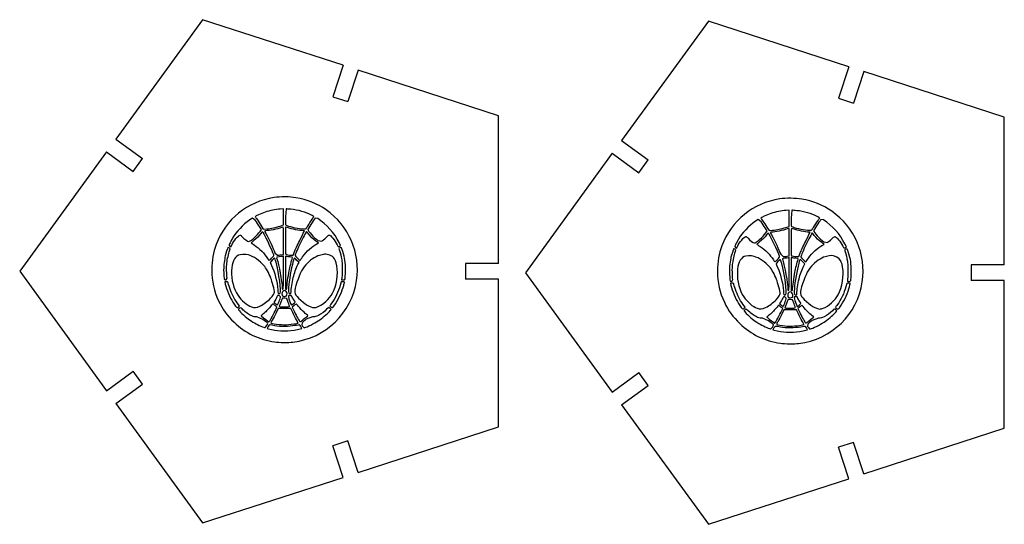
# Model space of a CAD drawing. Header units: millimetres. Extents: x 0 to 276, y 0 to 159.
# Tile 2 of 3: x 126 to 275, y 3 to 79. Entities that reach past the tile are written whole.
import ezdxf

# ---------------------------------------------------------------- set-up
doc = ezdxf.new("R2010")
doc.units = ezdxf.units.MM

msp = doc.modelspace()

# ---------------------------------------------------------------- linework, layer by layer
at = {"color": 7, "linetype": 'Continuous', "lineweight": 25}
for p, q in [((154.1, 78.89), (140.99, 60.84)), ((175.32, 72), (154.1, 78.89)), ((230.52, 78.69), (217.4, 60.64)), ((251.74, 71.79), (230.52, 78.69)), ((175.32, 72), (173.77, 67.24)), ((251.74, 71.79), (250.19, 67.04)), ((177.6, 71.26), (176.06, 66.5)), ((198.82, 64.36), (177.6, 71.26)), ((254.02, 71.05), (252.47, 66.29)), ((275.24, 64.16), (254.02, 71.05)), ((173.77, 67.24), (176.06, 66.5)), ((250.19, 67.04), (252.47, 66.29)), ((198.82, 42.05), (198.82, 64.36)), ((275.24, 41.84), (275.24, 64.16)), ((140.99, 60.84), (145.03, 57.91)), ((217.4, 60.64), (221.45, 57.7)), ((139.58, 58.9), (126.46, 40.85)), ((139.58, 58.9), (143.62, 55.96)), ((215.99, 58.69), (202.88, 40.64)), ((215.99, 58.69), (220.04, 55.76)), ((143.62, 55.96), (145.03, 57.91)), ((220.04, 55.76), (221.45, 57.7)), ((166.33, 50.3), (165.83, 50.26)), ((166.33, 47.86), (166.33, 50.3)), ((166.73, 50.29), (166.61, 49.09)), ((242.75, 50.09), (242.25, 50.06)), ((242.75, 47.65), (242.75, 50.09)), ((243.15, 50.08), (243.02, 48.88)), ((162.08, 48.54), (161.62, 48.9)), ((162.98, 47.19), (162.69, 47.64)), ((162.95, 47.75), (163.27, 47.24)), ((165.81, 47.69), (166.33, 47.86)), ((166.61, 49.09), (166.61, 47.89)), ((166.61, 47.89), (166.84, 47.79)), ((171.49, 48.82), (171.1, 48.87)), ((238.5, 48.33), (238.04, 48.69)), ((242.22, 47.48), (242.75, 47.65)), ((243.02, 48.88), (243.02, 47.69)), ((243.02, 47.69), (243.26, 47.58)), ((247.91, 48.61), (247.52, 48.67)), ((162.78, 46.88), (162.98, 47.19)), ((163.27, 47.24), (163.78, 47.27)), ((239.4, 46.98), (239.11, 47.43)), ((239.2, 46.67), (239.4, 46.98)), ((239.36, 47.54), (239.69, 47.03)), ((239.69, 47.03), (240.2, 47.06)), ((166.33, 43.41), (166.33, 45.5)), ((171.6, 45.14), (171.23, 45.41)), ((171.37, 45.02), (171.6, 45.14)), ((171.53, 45.52), (172.1, 45.42)), ((174.96, 44.75), (174.73, 45.2)), ((174.8, 44.67), (174.96, 44.75)), ((242.75, 43.2), (242.75, 45.29)), ((248.02, 44.93), (247.65, 45.2)), ((247.78, 44.81), (248.02, 44.93)), ((247.95, 45.32), (248.52, 45.21)), ((251.38, 44.55), (251.15, 44.99)), ((165.03, 43.63), (165.4, 43.29)), ((165.99, 43.35), (166.33, 43.41)), ((167.48, 43.29), (167.79, 43.29)), ((167.79, 43.29), (168.04, 43.95)), ((241.45, 43.42), (241.82, 43.08)), ((242.41, 43.14), (242.75, 43.2)), ((244.2, 43.08), (244.46, 43.74)), ((251.22, 44.46), (251.38, 44.55)), ((166.34, 43.14), (166.16, 43.1)), ((166.32, 40.65), (166.34, 43.14)), ((166.78, 43.1), (166.61, 43.14)), ((166.61, 43.14), (166.61, 40.67)), ((168.67, 42.2), (168.31, 42.55)), ((168.51, 41.89), (168.67, 42.2)), ((198.82, 42.05), (193.82, 42.05)), ((193.82, 42.05), (193.82, 39.65)), ((242.75, 42.93), (242.58, 42.89)), ((242.74, 40.44), (242.75, 42.93)), ((243.2, 42.89), (243.02, 42.93)), ((243.02, 42.93), (243.02, 40.46)), ((243.9, 43.08), (244.2, 43.08)), ((245.09, 42), (244.73, 42.35)), ((244.93, 41.68), (245.09, 42)), ((275.24, 41.84), (270.24, 41.84)), ((270.24, 41.84), (270.24, 39.44)), ((126.46, 40.85), (139.58, 22.8)), ((202.88, 40.64), (215.99, 22.59)), ((157.69, 39.27), (157.45, 39.27)), ((157.45, 39.27), (157.53, 38.93)), ((157.64, 39.54), (157.8, 39.8)), ((175.05, 39.24), (174.89, 38.7)), ((175.3, 39.26), (175.05, 39.24)), ((175.16, 39.93), (175.11, 39.54)), ((175.11, 39.54), (175.33, 39.54)), ((198.82, 39.65), (193.82, 39.65)), ((198.82, 17.34), (198.82, 39.65)), ((234.11, 39.06), (233.87, 39.06)), ((233.87, 39.06), (233.94, 38.72)), ((234.06, 39.33), (234.22, 39.59)), ((251.46, 39.03), (251.31, 38.49)), ((251.72, 39.05), (251.46, 39.03)), ((251.57, 39.72), (251.53, 39.33)), ((251.53, 39.33), (251.75, 39.33)), ((275.24, 39.44), (270.24, 39.44)), ((275.24, 17.13), (275.24, 39.44)), ((165.89, 37), (165.66, 37.2)), ((159.65, 35.61), (159.31, 36.1)), ((165.14, 36.64), (164.86, 36.15)), ((164.86, 36.15), (165.01, 36.04)), ((166.83, 36.74), (166.52, 36.78)), ((167.05, 36.15), (166.83, 36.74)), ((236.07, 35.41), (235.72, 35.89)), ((241.55, 36.43), (241.28, 35.94)), ((241.28, 35.94), (241.43, 35.83)), ((242.3, 36.79), (242.08, 37)), ((243.25, 36.54), (242.94, 36.58)), ((243.47, 35.95), (243.25, 36.54)), ((159.5, 35.49), (159.65, 35.61)), ((165.04, 34.83), (165.33, 35.42)), ((165.33, 35.42), (165.06, 35.66)), ((165.52, 35.21), (165.2, 34.57)), ((167.42, 35.22), (165.52, 35.21)), ((167.71, 34.63), (167.42, 35.22)), ((167.86, 35.64), (167.63, 35.44)), ((167.63, 35.44), (167.87, 34.92)), ((173.52, 35.1), (173.36, 35.23)), ((173.37, 34.91), (173.52, 35.1)), ((235.92, 35.28), (236.07, 35.41)), ((241.46, 34.62), (241.75, 35.21)), ((241.75, 35.21), (241.48, 35.45)), ((241.94, 35.01), (241.62, 34.36)), ((243.84, 35.01), (241.94, 35.01)), ((244.13, 34.42), (243.84, 35.01)), ((244.28, 35.43), (244.05, 35.23)), ((244.05, 35.23), (244.29, 34.71)), ((249.93, 34.89), (249.77, 35.02)), ((249.79, 34.7), (249.93, 34.89)), ((163.19, 33.58), (162.27, 33.97)), ((169.13, 33.08), (169.1, 32.74)), ((170.72, 33.98), (169.77, 33.61)), ((239.61, 33.37), (238.69, 33.76)), ((245.55, 32.87), (245.52, 32.53)), ((247.14, 33.77), (246.19, 33.4)), ((139.58, 22.8), (143.62, 25.74)), ((145.03, 23.8), (143.62, 25.74)), ((215.99, 22.59), (220.04, 25.53)), ((221.45, 23.59), (220.04, 25.53)), ((140.99, 20.86), (145.03, 23.8)), ((217.4, 20.65), (221.45, 23.59)), ((140.99, 20.86), (154.1, 2.81)), ((217.4, 20.65), (230.52, 2.6)), ((177.6, 10.45), (198.82, 17.34)), ((254.02, 10.24), (275.24, 17.13)), ((176.06, 15.2), (173.77, 14.46)), ((177.6, 10.45), (176.06, 15.2)), ((252.47, 14.99), (250.19, 14.25)), ((254.02, 10.24), (252.47, 14.99)), ((175.32, 9.7), (173.77, 14.46)), ((251.74, 9.5), (250.19, 14.25)), ((154.1, 2.81), (175.32, 9.7)), ((230.52, 2.6), (251.74, 9.5))]:
    msp.add_line(p, q, dxfattribs=at)
at = {"color": 7, "linetype": 'Continuous', "lineweight": 25, "flags": 128}
for points in [[(165.01, 32.61), (164.54, 32.7), (164.33, 32.74)], [(241.42, 32.41), (240.96, 32.49), (240.74, 32.53)]]:
    msp.add_lwpolyline(points, dxfattribs=at)
at = {"color": 7, "linetype": 'Continuous', "lineweight": 25}
for points in [[(168.21, 51.98), (167.31, 52.13), (165.8, 52.14), (164.9, 52)], [(164.9, 52), (160.87, 51.4), (157.57, 48.72), (156.14, 44.89)], [(172.76, 50.14), (171.4, 51.08), (169.9, 51.69), (168.21, 51.98)], [(241.31, 51.8), (237.28, 51.19), (233.99, 48.51), (232.55, 44.68)], [(244.62, 51.77), (243.73, 51.92), (242.22, 51.93), (241.31, 51.8)], [(249.18, 49.93), (247.82, 50.88), (246.32, 51.48), (244.62, 51.77)], [(163.55, 49.79), (162.9, 49.58), (162.05, 49.19), (162.05, 49.1)], [(162.05, 49.1), (162.05, 49.08), (162.18, 48.88), (162.34, 48.66)], [(165.83, 50.26), (165.1, 50.21), (164.28, 50.04), (163.55, 49.79)], [(167.45, 50.23), (167.12, 50.26), (166.8, 50.29), (166.73, 50.29)], [(170.63, 49.3), (169.68, 49.79), (168.5, 50.13), (167.45, 50.23)], [(170.88, 49.04), (170.95, 49.13), (170.93, 49.16), (170.63, 49.3)], [(177.36, 39.46), (177.99, 43.61), (176.2, 47.74), (172.76, 50.14)], [(239.97, 49.59), (239.31, 49.37), (238.47, 48.98), (238.47, 48.89)], [(242.25, 50.06), (241.52, 50), (240.7, 49.83), (239.97, 49.59)], [(243.87, 50.02), (243.54, 50.06), (243.22, 50.08), (243.15, 50.08)], [(247.05, 49.1), (246.1, 49.58), (244.92, 49.92), (243.87, 50.02)], [(253.78, 39.25), (254.41, 43.4), (252.62, 47.54), (249.18, 49.93)], [(161.62, 48.9), (160.54, 48.21), (159.54, 47.24), (158.88, 46.25)], [(162.69, 47.64), (162.53, 47.89), (162.26, 48.29), (162.08, 48.54)], [(162.34, 48.66), (162.49, 48.43), (162.77, 48.02), (162.95, 47.75)], [(164.79, 47.41), (165.06, 47.47), (165.51, 47.6), (165.81, 47.69)], [(166.84, 47.79), (167.39, 47.55), (168.71, 47.26), (169.33, 47.25)], [(169.79, 47.4), (169.88, 47.56), (170.76, 48.87), (170.88, 49.04)], [(171.1, 48.87), (170.83, 48.54), (170.02, 47.28), (170.02, 47.2)], [(174.73, 45.2), (174.01, 46.65), (172.84, 47.96), (171.49, 48.82)], [(238.04, 48.69), (236.96, 48), (235.95, 47.03), (235.29, 46.04)], [(238.47, 48.89), (238.47, 48.87), (238.6, 48.67), (238.75, 48.45)], [(239.11, 47.43), (238.95, 47.68), (238.68, 48.09), (238.5, 48.33)], [(238.75, 48.45), (238.91, 48.23), (239.19, 47.82), (239.36, 47.54)], [(246.2, 47.19), (246.3, 47.35), (247.18, 48.66), (247.3, 48.83)], [(247.52, 48.67), (247.25, 48.33), (246.44, 47.07), (246.44, 46.99)], [(247.3, 48.83), (247.37, 48.93), (247.34, 48.95), (247.05, 49.1)], [(251.15, 44.99), (250.43, 46.44), (249.25, 47.75), (247.91, 48.61)], [(158.88, 46.25), (158.52, 45.72), (158.09, 44.92), (158.09, 44.8)], [(158.51, 44.81), (158.76, 45.4), (159.52, 46.33), (159.76, 46.33)], [(159.76, 46.33), (159.82, 46.33), (159.97, 46.2), (160.1, 46.05)], [(161.07, 45.35), (161.33, 45.35), (162.4, 46.3), (162.78, 46.88)], [(162.89, 46.57), (162.59, 46.17), (162.29, 45.87), (161.84, 45.51)], [(163.15, 46.84), (163.12, 46.84), (163, 46.72), (162.89, 46.57)], [(164.84, 43.34), (164.71, 43.86), (163.28, 46.84), (163.15, 46.84)], [(163.88, 47), (163.65, 46.98), (163.46, 46.95), (163.46, 46.94)], [(163.46, 46.94), (163.46, 46.92), (163.54, 46.76), (163.64, 46.58)], [(163.64, 46.58), (164.17, 45.62), (164.77, 44.36), (165.03, 43.63)], [(163.78, 47.27), (164.07, 47.29), (164.52, 47.35), (164.79, 47.41)], [(166.24, 47.55), (165.7, 47.32), (164.6, 47.07), (163.88, 47)], [(166.33, 45.5), (166.33, 47.47), (166.33, 47.58), (166.24, 47.55)], [(166.7, 47.55), (166.61, 47.58), (166.61, 47.47), (166.61, 45.52)], [(169.06, 47), (168.38, 47.06), (167.22, 47.33), (166.7, 47.55)], [(169.8, 46.87), (169.76, 46.87), (169.17, 45.78), (168.83, 45.08)], [(168.89, 45.78), (169.22, 46.42), (169.48, 46.95), (169.48, 46.95)], [(169.48, 46.95), (169.48, 46.96), (169.29, 46.98), (169.06, 47)], [(169.33, 47.25), (169.67, 47.25), (169.7, 47.26), (169.79, 47.4)], [(170.11, 46.5), (169.96, 46.7), (169.82, 46.87), (169.8, 46.87)], [(170.02, 47.2), (170.02, 46.92), (170.91, 45.94), (171.53, 45.52)], [(171.23, 45.41), (170.73, 45.79), (170.45, 46.07), (170.11, 46.5)], [(172.72, 45.93), (172.94, 46.15), (173.16, 46.33), (173.21, 46.33)], [(173.21, 46.33), (173.44, 46.33), (174.1, 45.52), (174.42, 44.85)], [(237.49, 45.14), (237.75, 45.14), (238.81, 46.09), (239.2, 46.67)], [(239.31, 46.36), (239.01, 45.97), (238.71, 45.66), (238.26, 45.3)], [(239.57, 46.63), (239.54, 46.63), (239.42, 46.51), (239.31, 46.36)], [(241.26, 43.13), (241.13, 43.66), (239.7, 46.63), (239.57, 46.63)], [(240.29, 46.79), (240.06, 46.77), (239.88, 46.74), (239.88, 46.73)], [(239.88, 46.73), (239.88, 46.71), (239.96, 46.55), (240.06, 46.37)], [(240.06, 46.37), (240.59, 45.42), (241.18, 44.15), (241.45, 43.42)], [(240.2, 47.06), (240.49, 47.08), (240.94, 47.14), (241.21, 47.2)], [(242.66, 47.34), (242.12, 47.11), (241.01, 46.86), (240.29, 46.79)], [(241.21, 47.2), (241.47, 47.26), (241.93, 47.39), (242.22, 47.48)], [(242.75, 45.29), (242.75, 47.26), (242.75, 47.38), (242.66, 47.34)], [(243.12, 47.34), (243.03, 47.38), (243.02, 47.26), (243.02, 45.31)], [(245.48, 46.79), (244.8, 46.85), (243.64, 47.12), (243.12, 47.34)], [(243.26, 47.58), (243.81, 47.34), (245.13, 47.05), (245.75, 47.05)], [(246.22, 46.66), (246.17, 46.66), (245.59, 45.58), (245.25, 44.87)], [(245.31, 45.57), (245.63, 46.21), (245.9, 46.74), (245.9, 46.75)], [(245.9, 46.75), (245.9, 46.75), (245.71, 46.77), (245.48, 46.79)], [(245.75, 47.05), (246.09, 47.04), (246.12, 47.05), (246.2, 47.19)], [(246.53, 46.29), (246.38, 46.5), (246.24, 46.66), (246.22, 46.66)], [(246.44, 46.99), (246.44, 46.71), (247.33, 45.73), (247.95, 45.32)], [(247.65, 45.2), (247.15, 45.58), (246.86, 45.86), (246.53, 46.29)], [(156.14, 44.89), (155.69, 43.69), (155.49, 42.51), (155.49, 41.08)], [(158.09, 44.8), (158.09, 44.72), (158.28, 44.55), (158.37, 44.54)], [(158.37, 44.54), (158.39, 44.54), (158.45, 44.66), (158.51, 44.81)], [(160.1, 46.05), (160.34, 45.76), (160.91, 45.35), (161.07, 45.35)], [(161.84, 45.51), (161.63, 45.33), (161.45, 45.17), (161.45, 45.16)], [(161.45, 45.16), (161.45, 45.14), (161.66, 44.98), (161.92, 44.81)], [(161.92, 44.81), (162.69, 44.3), (163.44, 43.55), (163.92, 42.8)], [(166.61, 45.52), (166.61, 44.22), (166.63, 43.44), (166.66, 43.42)], [(168.04, 43.95), (168.19, 44.32), (168.57, 45.14), (168.89, 45.78)], [(168.83, 45.08), (168.57, 44.52), (168.07, 43.32), (168.07, 43.24)], [(169.21, 43.04), (169.78, 43.84), (170.69, 44.67), (171.37, 45.02)], [(172.1, 45.42), (172.23, 45.48), (172.5, 45.72), (172.72, 45.93)], [(174.42, 44.85), (174.49, 44.7), (174.57, 44.59), (174.59, 44.59)], [(174.59, 44.59), (174.62, 44.59), (174.71, 44.63), (174.8, 44.67)], [(232.55, 44.68), (232.1, 43.48), (231.9, 42.31), (231.91, 40.87)], [(235.29, 46.04), (234.94, 45.51), (234.51, 44.71), (234.51, 44.59)], [(234.93, 44.6), (235.18, 45.19), (235.94, 46.12), (236.18, 46.12)], [(236.18, 46.12), (236.24, 46.12), (236.39, 45.99), (236.52, 45.84)], [(236.52, 45.84), (236.76, 45.55), (237.33, 45.14), (237.49, 45.14)], [(238.26, 45.3), (238.05, 45.12), (237.87, 44.97), (237.87, 44.95)], [(237.87, 44.95), (237.87, 44.93), (238.08, 44.77), (238.34, 44.6)], [(243.02, 45.31), (243.02, 44.02), (243.04, 43.23), (243.08, 43.21)], [(244.46, 43.74), (244.6, 44.11), (244.99, 44.93), (245.31, 45.57)], [(245.25, 44.87), (244.99, 44.32), (244.49, 43.11), (244.49, 43.03)], [(245.63, 42.83), (246.2, 43.63), (247.1, 44.46), (247.78, 44.81)], [(248.52, 45.21), (248.64, 45.28), (248.92, 45.51), (249.14, 45.72)], [(249.14, 45.72), (249.36, 45.94), (249.58, 46.12), (249.63, 46.12)], [(249.63, 46.12), (249.85, 46.12), (250.51, 45.31), (250.84, 44.64)], [(250.84, 44.64), (250.91, 44.5), (250.98, 44.38), (251.01, 44.38)], [(157.53, 43.2), (157.4, 42.7), (157.28, 41.65), (157.28, 41.07)], [(157.91, 44.44), (157.87, 44.36), (157.61, 43.53), (157.53, 43.2)], [(157.76, 42.08), (157.83, 42.67), (158.03, 43.58), (158.17, 43.95)], [(158.25, 44.24), (158.25, 44.32), (157.95, 44.5), (157.91, 44.44)], [(158.17, 43.95), (158.22, 44.06), (158.25, 44.19), (158.25, 44.24)], [(159.51, 43.29), (158.87, 42.96), (158.53, 42.19), (158.48, 40.94)], [(161.01, 43.32), (160.57, 43.43), (159.76, 43.42), (159.51, 43.29)], [(163.36, 41.74), (162.76, 42.45), (161.75, 43.12), (161.01, 43.32)], [(164.53, 42.83), (164.82, 43.14), (164.87, 43.22), (164.84, 43.34)], [(165.4, 43.29), (165.54, 43.29), (165.8, 43.31), (165.99, 43.35)], [(166.66, 43.42), (166.75, 43.36), (167.17, 43.3), (167.48, 43.29)], [(168.07, 43.24), (168.07, 43.16), (168.79, 42.47), (168.83, 42.51)], [(171.97, 43.31), (171.46, 43.25), (170.51, 42.68), (169.93, 42.09)], [(172.35, 43.39), (172.22, 43.36), (172.05, 43.32), (171.97, 43.31)], [(173.86, 42.94), (173.48, 43.33), (172.84, 43.53), (172.35, 43.39)], [(174.86, 44.4), (174.66, 44.3), (174.66, 44.3), (174.77, 43.99)], [(174.77, 43.99), (174.89, 43.66), (175.04, 43.06), (175.13, 42.61)], [(175.28, 43.85), (175.07, 44.51), (175.07, 44.51), (174.86, 44.4)], [(175.68, 41.01), (175.69, 42.29), (175.61, 42.82), (175.28, 43.85)], [(234.33, 44.23), (234.28, 44.15), (234.02, 43.32), (233.94, 43)], [(234.18, 41.87), (234.25, 42.47), (234.45, 43.38), (234.59, 43.74)], [(234.67, 44.03), (234.67, 44.11), (234.37, 44.3), (234.33, 44.23)], [(234.51, 44.59), (234.51, 44.51), (234.69, 44.34), (234.79, 44.33)], [(234.59, 43.74), (234.63, 43.86), (234.67, 43.98), (234.67, 44.03)], [(234.79, 44.33), (234.8, 44.33), (234.87, 44.45), (234.93, 44.6)], [(237.43, 43.11), (236.99, 43.22), (236.18, 43.21), (235.93, 43.08)], [(238.34, 44.6), (239.11, 44.09), (239.86, 43.34), (240.34, 42.59)], [(243.08, 43.21), (243.17, 43.16), (243.58, 43.09), (243.9, 43.08)], [(248.77, 43.19), (248.64, 43.15), (248.46, 43.11), (248.38, 43.1)], [(250.28, 42.74), (249.9, 43.13), (249.26, 43.32), (248.77, 43.19)], [(251.01, 44.38), (251.03, 44.38), (251.13, 44.42), (251.22, 44.46)], [(251.27, 44.19), (251.08, 44.09), (251.08, 44.09), (251.19, 43.78)], [(251.19, 43.78), (251.3, 43.45), (251.46, 42.85), (251.54, 42.4)], [(251.7, 43.64), (251.49, 44.3), (251.48, 44.3), (251.27, 44.19)], [(252.1, 40.8), (252.11, 42.08), (252.03, 42.61), (251.7, 43.64)], [(157.8, 39.8), (157.72, 40.4), (157.7, 41.52), (157.76, 42.08)], [(164.41, 39.83), (164.12, 40.57), (163.69, 41.34), (163.36, 41.74)], [(163.92, 42.8), (164.01, 42.66), (164.11, 42.53), (164.14, 42.51)], [(164.14, 42.51), (164.17, 42.49), (164.34, 42.62), (164.53, 42.83)], [(164.98, 42.84), (164.88, 42.81), (164.33, 42.24), (164.33, 42.18)], [(164.33, 42.18), (164.33, 42.15), (164.41, 41.95), (164.51, 41.74)], [(164.51, 41.74), (164.97, 40.81), (165.39, 39.19), (165.45, 38.09)], [(165.19, 42.24), (165.09, 42.58), (165, 42.85), (164.98, 42.84)], [(165.8, 37.57), (166.01, 37.82), (165.65, 40.56), (165.19, 42.24)], [(165.69, 43.04), (165.23, 42.99), (165.24, 43), (165.34, 42.73)], [(165.34, 42.73), (165.61, 41.96), (166.12, 39.17), (166.12, 38.44)], [(166.16, 43.1), (166.07, 43.08), (165.85, 43.05), (165.69, 43.04)], [(167.33, 43.03), (167.12, 43.05), (166.88, 43.08), (166.78, 43.1)], [(167.66, 41.86), (167.37, 40.68), (167.1, 38.88), (167.08, 38.06)], [(167.18, 40.91), (167.29, 41.49), (167.52, 42.41), (167.67, 42.91)], [(167.67, 42.91), (167.69, 42.98), (167.63, 43), (167.33, 43.03)], [(168.31, 42.55), (167.89, 42.97), (167.95, 43.03), (167.66, 41.86)], [(167.8, 39.9), (167.96, 40.57), (168.23, 41.32), (168.51, 41.89)], [(169.93, 42.09), (169.26, 41.42), (168.79, 40.57), (168.35, 39.19)], [(168.83, 42.51), (168.85, 42.53), (169.02, 42.77), (169.21, 43.04)], [(173.73, 37.53), (174.32, 38.63), (174.61, 40.42), (174.39, 41.69)], [(174.39, 41.69), (174.28, 42.35), (174.15, 42.65), (173.86, 42.94)], [(175.13, 42.61), (175.21, 42.17), (175.23, 40.53), (175.16, 39.93)], [(233.94, 43), (233.82, 42.49), (233.69, 41.44), (233.69, 40.86)], [(234.22, 39.59), (234.13, 40.19), (234.12, 41.31), (234.18, 41.87)], [(235.93, 43.08), (235.29, 42.76), (234.95, 41.98), (234.9, 40.73)], [(239.77, 41.53), (239.17, 42.24), (238.17, 42.91), (237.43, 43.11)], [(240.34, 42.59), (240.43, 42.45), (240.52, 42.33), (240.55, 42.3)], [(240.55, 42.3), (240.59, 42.28), (240.76, 42.42), (240.95, 42.62)], [(241.39, 42.63), (241.3, 42.6), (240.75, 42.04), (240.75, 41.98)], [(240.75, 41.98), (240.75, 41.94), (240.83, 41.74), (240.93, 41.53)], [(240.95, 42.62), (241.24, 42.93), (241.29, 43.01), (241.26, 43.13)], [(241.61, 42.03), (241.51, 42.37), (241.42, 42.64), (241.39, 42.63)], [(242.22, 37.36), (242.43, 37.61), (242.07, 40.35), (241.61, 42.03)], [(242.1, 42.83), (241.65, 42.78), (241.66, 42.79), (241.75, 42.52)], [(241.75, 42.52), (242.03, 41.75), (242.53, 38.96), (242.53, 38.23)], [(241.82, 43.08), (241.95, 43.08), (242.22, 43.1), (242.41, 43.14)], [(242.58, 42.89), (242.48, 42.87), (242.27, 42.84), (242.1, 42.83)], [(243.74, 42.82), (243.54, 42.84), (243.3, 42.87), (243.2, 42.89)], [(243.6, 40.7), (243.71, 41.29), (243.93, 42.2), (244.08, 42.7)], [(244.08, 42.7), (244.11, 42.78), (244.05, 42.8), (243.74, 42.82)], [(244.73, 42.35), (244.31, 42.76), (244.37, 42.82), (244.08, 41.65)], [(244.22, 39.69), (244.37, 40.36), (244.65, 41.11), (244.93, 41.68)], [(244.49, 43.03), (244.49, 42.95), (245.21, 42.26), (245.25, 42.3)], [(246.34, 41.89), (245.67, 41.22), (245.21, 40.36), (244.76, 38.98)], [(245.25, 42.3), (245.27, 42.33), (245.44, 42.56), (245.63, 42.83)], [(248.38, 43.1), (247.88, 43.04), (246.93, 42.47), (246.34, 41.89)], [(250.81, 41.48), (250.7, 42.14), (250.57, 42.44), (250.28, 42.74)], [(251.54, 42.4), (251.63, 41.96), (251.64, 40.32), (251.57, 39.72)], [(155.49, 41.08), (155.49, 39.28), (155.79, 37.93), (156.52, 36.39)], [(157.28, 41.07), (157.28, 40.53), (157.36, 39.69), (157.41, 39.59)], [(158.48, 40.94), (158.43, 39.51), (158.77, 38.21), (159.46, 37.18)], [(166.15, 38.16), (166.29, 38.03), (166.31, 38.27), (166.32, 40.65)], [(166.61, 40.67), (166.61, 39.31), (166.62, 38.18), (166.64, 38.16)], [(166.82, 38.3), (166.82, 38.62), (167.03, 40.17), (167.18, 40.91)], [(175.62, 39.69), (175.66, 39.78), (175.68, 40.27), (175.68, 41.01)], [(231.91, 40.87), (231.91, 39.07), (232.21, 37.72), (232.94, 36.18)], [(233.69, 40.86), (233.7, 40.32), (233.77, 39.48), (233.83, 39.38)], [(234.9, 40.73), (234.85, 39.31), (235.19, 38), (235.88, 36.97)], [(240.82, 39.62), (240.54, 40.36), (240.11, 41.14), (239.77, 41.53)], [(240.93, 41.53), (241.39, 40.6), (241.8, 38.98), (241.87, 37.88)], [(242.57, 37.95), (242.71, 37.82), (242.73, 38.06), (242.74, 40.44)], [(243.02, 40.46), (243.02, 39.1), (243.04, 37.98), (243.06, 37.96)], [(243.24, 38.1), (243.24, 38.41), (243.45, 39.96), (243.6, 40.7)], [(244.08, 41.65), (243.79, 40.48), (243.51, 38.67), (243.5, 37.86)], [(250.14, 37.32), (250.74, 38.43), (251.03, 40.21), (250.81, 41.48)], [(252.04, 39.48), (252.08, 39.58), (252.1, 40.06), (252.1, 40.8)], [(157.41, 39.59), (157.43, 39.56), (157.53, 39.54), (157.64, 39.54)], [(157.53, 38.93), (157.71, 38.09), (158.2, 36.92), (158.67, 36.19)], [(157.93, 39.19), (157.93, 39.25), (157.87, 39.27), (157.69, 39.27)], [(158.66, 37.18), (158.39, 37.73), (157.93, 38.99), (157.93, 39.19)], [(164.98, 37.71), (164.98, 37.91), (164.59, 39.34), (164.41, 39.83)], [(167.47, 37.75), (167.47, 38.16), (167.63, 39.17), (167.8, 39.9)], [(167.75, 30.15), (172.73, 30.77), (176.62, 34.53), (177.36, 39.46)], [(168.35, 39.19), (167.87, 37.73), (167.9, 37.49), (168.6, 36.81)], [(174.89, 38.7), (174.62, 37.77), (174.11, 36.71), (173.6, 36.03)], [(174.17, 35.95), (174.74, 36.82), (175.19, 37.82), (175.42, 38.73)], [(175.53, 39.18), (175.56, 39.26), (175.53, 39.27), (175.3, 39.26)], [(175.33, 39.54), (175.53, 39.54), (175.57, 39.56), (175.62, 39.69)], [(175.42, 38.73), (175.47, 38.92), (175.52, 39.12), (175.53, 39.18)], [(233.83, 39.38), (233.85, 39.35), (233.95, 39.33), (234.06, 39.33)], [(233.94, 38.72), (234.13, 37.88), (234.62, 36.71), (235.09, 35.98)], [(234.35, 38.98), (234.35, 39.04), (234.28, 39.06), (234.11, 39.06)], [(235.08, 36.97), (234.81, 37.52), (234.35, 38.79), (234.35, 38.98)], [(241.39, 37.5), (241.4, 37.7), (241.01, 39.13), (240.82, 39.62)], [(243.89, 37.54), (243.89, 37.95), (244.04, 38.96), (244.22, 39.69)], [(244.16, 29.94), (249.15, 30.56), (253.04, 34.32), (253.78, 39.25)], [(244.76, 38.98), (244.29, 37.52), (244.32, 37.29), (245.02, 36.6)], [(251.95, 38.97), (251.98, 39.05), (251.95, 39.06), (251.72, 39.05)], [(251.75, 39.33), (251.94, 39.33), (251.98, 39.35), (252.04, 39.48)], [(251.84, 38.53), (251.88, 38.71), (251.94, 38.91), (251.95, 38.97)], [(164.35, 36.77), (164.71, 37.16), (164.98, 37.56), (164.98, 37.71)], [(165.66, 37.2), (165.53, 37.2), (165.41, 37.19), (165.41, 37.16)], [(165.45, 38.09), (165.48, 37.5), (165.49, 37.48), (165.6, 37.48)], [(165.6, 37.48), (165.67, 37.48), (165.76, 37.52), (165.8, 37.57)], [(166.29, 37.86), (166.12, 37.74), (166.05, 37.54), (166.1, 37.3)], [(166.1, 37.3), (166.14, 37.08), (166.33, 37.01), (166.65, 37.08)], [(166.12, 38.44), (166.12, 38.31), (166.13, 38.18), (166.15, 38.16)], [(166.59, 37.9), (166.46, 37.96), (166.42, 37.96), (166.29, 37.86)], [(166.85, 37.32), (166.89, 37.58), (166.79, 37.8), (166.59, 37.9)], [(166.64, 38.16), (166.73, 38.07), (166.82, 38.14), (166.82, 38.3)], [(166.65, 37.08), (166.79, 37.1), (166.82, 37.14), (166.85, 37.32)], [(167.31, 37.2), (166.96, 37.2), (166.96, 37.14), (167.4, 36)], [(167.08, 38.06), (167.07, 37.61), (167.13, 37.48), (167.34, 37.48)], [(167.6, 37.02), (167.53, 37.19), (167.5, 37.2), (167.31, 37.2)], [(167.34, 37.48), (167.46, 37.48), (167.47, 37.5), (167.47, 37.75)], [(171.46, 35.47), (172.26, 35.77), (173.27, 36.69), (173.73, 37.53)], [(240.76, 36.56), (241.12, 36.95), (241.39, 37.36), (241.39, 37.5)], [(241.87, 37.88), (241.9, 37.29), (241.91, 37.27), (242.02, 37.27)], [(242.02, 37.27), (242.09, 37.27), (242.18, 37.31), (242.22, 37.36)], [(242.7, 37.65), (242.54, 37.53), (242.47, 37.33), (242.52, 37.09)], [(242.53, 38.23), (242.53, 38.1), (242.55, 37.98), (242.57, 37.95)], [(243.01, 37.69), (242.88, 37.75), (242.84, 37.75), (242.7, 37.65)], [(243.27, 37.11), (243.31, 37.37), (243.21, 37.59), (243.01, 37.69)], [(243.06, 37.96), (243.15, 37.86), (243.24, 37.93), (243.24, 38.1)], [(243.5, 37.86), (243.49, 37.4), (243.55, 37.27), (243.76, 37.27)], [(243.76, 37.27), (243.88, 37.27), (243.89, 37.29), (243.89, 37.54)], [(247.87, 35.26), (248.68, 35.56), (249.69, 36.48), (250.14, 37.32)], [(251.31, 38.49), (251.04, 37.56), (250.53, 36.5), (250.02, 35.82)], [(250.59, 35.74), (251.16, 36.61), (251.6, 37.61), (251.84, 38.53)], [(156.52, 36.39), (157.16, 35.06), (157.8, 34.17), (158.86, 33.14)], [(159.31, 36.1), (159.12, 36.36), (158.83, 36.85), (158.66, 37.18)], [(158.67, 36.19), (158.96, 35.74), (159.24, 35.36), (159.3, 35.36)], [(159.46, 37.18), (159.96, 36.45), (160.84, 35.69), (161.47, 35.47)], [(162.75, 35.58), (163.31, 35.86), (163.94, 36.33), (164.35, 36.77)], [(164.73, 35.9), (164.69, 35.9), (164.52, 35.72), (164.35, 35.51)], [(165.06, 35.66), (164.91, 35.79), (164.76, 35.9), (164.73, 35.9)], [(165.01, 36.04), (165.1, 35.98), (165.2, 35.89), (165.25, 35.83)], [(165.41, 37.16), (165.41, 37.14), (165.29, 36.9), (165.14, 36.64)], [(165.25, 35.83), (165.29, 35.78), (165.36, 35.74), (165.39, 35.74)], [(165.39, 35.74), (165.42, 35.74), (165.54, 35.98), (165.66, 36.27)], [(165.66, 36.27), (165.77, 36.56), (165.87, 36.89), (165.89, 37)], [(166.17, 36.78), (166.13, 36.74), (165.68, 35.62), (165.68, 35.56)], [(166.52, 36.78), (166.34, 36.81), (166.19, 36.81), (166.17, 36.78)], [(167.23, 35.53), (167.25, 35.55), (167.17, 35.83), (167.05, 36.15)], [(167.4, 36), (167.45, 35.85), (167.5, 35.74), (167.51, 35.74)], [(167.51, 35.74), (167.52, 35.74), (167.65, 35.83), (167.8, 35.94)], [(167.87, 36.55), (167.77, 36.7), (167.65, 36.92), (167.6, 37.02)], [(167.8, 35.94), (167.95, 36.05), (168.07, 36.17), (168.07, 36.2)], [(168.31, 35.89), (168.28, 35.94), (168.07, 35.83), (167.86, 35.64)], [(168.07, 36.2), (168.07, 36.23), (167.98, 36.39), (167.87, 36.55)], [(169.76, 34.38), (169.43, 34.59), (168.53, 35.53), (168.31, 35.89)], [(168.6, 36.81), (169.53, 35.9), (170.38, 35.37), (170.96, 35.36)], [(173.6, 36.03), (173.45, 35.84), (173.33, 35.66), (173.33, 35.63)], [(173.51, 35.45), (173.72, 35.28), (173.73, 35.28), (174.17, 35.95)], [(232.94, 36.18), (233.58, 34.85), (234.22, 33.97), (235.28, 32.94)], [(235.72, 35.89), (235.53, 36.15), (235.25, 36.64), (235.08, 36.97)], [(235.09, 35.98), (235.37, 35.53), (235.66, 35.15), (235.72, 35.15)], [(235.88, 36.97), (236.37, 36.24), (237.26, 35.48), (237.88, 35.26)], [(239.17, 35.37), (239.73, 35.65), (240.36, 36.12), (240.76, 36.56)], [(241.43, 35.83), (241.51, 35.77), (241.62, 35.68), (241.66, 35.63)], [(241.83, 36.95), (241.83, 36.93), (241.71, 36.69), (241.55, 36.43)], [(241.81, 35.53), (241.84, 35.53), (241.96, 35.77), (242.07, 36.06)], [(242.08, 37), (241.94, 37), (241.83, 36.98), (241.83, 36.95)], [(242.07, 36.06), (242.18, 36.35), (242.29, 36.68), (242.3, 36.79)], [(242.58, 36.58), (242.54, 36.53), (242.1, 35.41), (242.1, 35.35)], [(242.52, 37.09), (242.56, 36.88), (242.74, 36.8), (243.07, 36.87)], [(242.94, 36.58), (242.76, 36.6), (242.6, 36.6), (242.58, 36.58)], [(243.07, 36.87), (243.21, 36.9), (243.24, 36.93), (243.27, 37.11)], [(243.73, 37), (243.38, 37), (243.38, 36.93), (243.82, 35.79)], [(243.65, 35.32), (243.67, 35.34), (243.59, 35.62), (243.47, 35.95)], [(244.02, 36.81), (243.95, 36.98), (243.92, 37), (243.73, 37)], [(243.82, 35.79), (243.87, 35.65), (243.92, 35.53), (243.93, 35.53)], [(243.93, 35.53), (243.94, 35.53), (244.07, 35.62), (244.22, 35.73)], [(244.29, 36.34), (244.19, 36.5), (244.06, 36.71), (244.02, 36.81)], [(244.22, 35.73), (244.37, 35.84), (244.49, 35.96), (244.49, 35.99)], [(244.72, 35.68), (244.69, 35.73), (244.49, 35.62), (244.28, 35.43)], [(244.49, 35.99), (244.49, 36.02), (244.4, 36.18), (244.29, 36.34)], [(245.02, 36.6), (245.94, 35.69), (246.8, 35.17), (247.37, 35.15)], [(250.02, 35.82), (249.87, 35.63), (249.75, 35.45), (249.75, 35.42)], [(249.92, 35.24), (250.14, 35.07), (250.14, 35.07), (250.59, 35.74)], [(159.3, 35.36), (159.33, 35.36), (159.42, 35.42), (159.5, 35.49)], [(159.79, 35.36), (159.71, 35.35), (159.5, 35.16), (159.5, 35.09)], [(159.5, 35.09), (159.5, 34.98), (160.48, 34.05), (160.97, 33.68)], [(160.2, 35.03), (160, 35.21), (159.82, 35.36), (159.79, 35.36)], [(161.55, 34.1), (161.09, 34.31), (160.65, 34.61), (160.2, 35.03)], [(161.47, 35.47), (161.94, 35.3), (162.24, 35.33), (162.75, 35.58)], [(163.19, 34.37), (162.9, 34.15), (162.9, 34.15), (163.02, 34.06)], [(164.35, 35.51), (163.97, 35.04), (163.59, 34.66), (163.19, 34.37)], [(164.46, 33.72), (164.62, 34.01), (164.88, 34.51), (165.04, 34.83)], [(165.2, 34.57), (165.03, 34.21), (164.77, 33.73), (164.63, 33.49)], [(165.68, 35.56), (165.68, 35.54), (165.74, 35.52), (165.81, 35.5)], [(165.81, 35.5), (165.98, 35.46), (167.19, 35.49), (167.23, 35.53)], [(168.28, 33.54), (168.13, 33.81), (167.87, 34.3), (167.71, 34.63)], [(167.87, 34.92), (168.1, 34.44), (168.62, 33.46), (168.74, 33.31)], [(170.02, 34.16), (170.02, 34.19), (169.9, 34.28), (169.76, 34.38)], [(170.96, 35.36), (171.07, 35.36), (171.29, 35.41), (171.46, 35.47)], [(172.84, 35.11), (172.48, 34.74), (172.05, 34.42), (171.6, 34.19)], [(171.79, 33.52), (172.37, 33.93), (173.14, 34.61), (173.37, 34.91)], [(173.14, 35.36), (173.11, 35.36), (172.97, 35.25), (172.84, 35.11)], [(173.36, 35.23), (173.27, 35.3), (173.17, 35.36), (173.14, 35.36)], [(173.33, 35.63), (173.33, 35.61), (173.41, 35.52), (173.51, 35.45)], [(235.72, 35.15), (235.74, 35.15), (235.83, 35.21), (235.92, 35.28)], [(236.21, 35.15), (236.13, 35.15), (235.92, 34.95), (235.92, 34.88)], [(235.92, 34.88), (235.92, 34.77), (236.89, 33.84), (237.39, 33.47)], [(236.61, 34.82), (236.42, 35), (236.23, 35.15), (236.21, 35.15)], [(237.97, 33.89), (237.51, 34.1), (237.07, 34.4), (236.61, 34.82)], [(237.88, 35.26), (238.36, 35.09), (238.66, 35.12), (239.17, 35.37)], [(240.77, 35.3), (240.39, 34.83), (240.01, 34.45), (239.61, 34.16)], [(241.14, 35.69), (241.11, 35.69), (240.94, 35.52), (240.77, 35.3)], [(240.87, 33.51), (241.04, 33.8), (241.3, 34.3), (241.46, 34.62)], [(241.62, 34.36), (241.45, 34), (241.19, 33.52), (241.05, 33.28)], [(241.48, 35.45), (241.33, 35.58), (241.18, 35.69), (241.14, 35.69)], [(241.66, 35.63), (241.71, 35.57), (241.77, 35.53), (241.81, 35.53)], [(242.1, 35.35), (242.1, 35.34), (242.16, 35.31), (242.22, 35.29)], [(242.22, 35.29), (242.4, 35.26), (243.6, 35.28), (243.65, 35.32)], [(244.7, 33.34), (244.54, 33.6), (244.29, 34.09), (244.13, 34.42)], [(244.29, 34.71), (244.51, 34.23), (245.04, 33.25), (245.15, 33.1)], [(246.18, 34.17), (245.85, 34.38), (244.95, 35.32), (244.72, 35.68)], [(247.37, 35.15), (247.48, 35.15), (247.71, 35.2), (247.87, 35.26)], [(249.26, 34.9), (248.9, 34.53), (248.47, 34.21), (248.01, 33.98)], [(248.21, 33.31), (248.79, 33.72), (249.56, 34.4), (249.79, 34.7)], [(249.56, 35.15), (249.53, 35.15), (249.39, 35.04), (249.26, 34.9)], [(249.77, 35.02), (249.69, 35.09), (249.59, 35.15), (249.56, 35.15)], [(249.75, 35.42), (249.75, 35.4), (249.83, 35.31), (249.92, 35.24)], [(158.86, 33.14), (160.51, 31.54), (162.71, 30.48), (164.98, 30.18)], [(160.97, 33.68), (161.22, 33.49), (161.66, 33.21), (161.95, 33.04)], [(162.27, 33.97), (161.94, 33.94), (161.88, 33.95), (161.55, 34.1)], [(161.95, 33.04), (162.5, 32.73), (163.45, 32.32), (163.54, 32.35)], [(163.02, 34.06), (163.32, 33.84), (164.03, 33.27), (164.05, 33.23)], [(163.85, 33.09), (163.79, 33.13), (163.5, 33.35), (163.19, 33.58)], [(163.77, 32.63), (163.98, 32.93), (163.98, 32.98), (163.85, 33.09)], [(164.33, 32.74), (164.21, 32.76), (164.16, 32.72), (164.01, 32.51)], [(164.05, 33.23), (164.09, 33.12), (164.18, 33.22), (164.46, 33.72)], [(164.63, 33.49), (164.46, 33.2), (164.4, 33.05), (164.44, 33.02)], [(164.44, 33.02), (164.47, 33), (164.68, 32.95), (164.89, 32.92)], [(164.89, 32.92), (165.95, 32.74), (166.82, 32.73), (167.88, 32.89)], [(167.88, 32.89), (168.21, 32.94), (168.5, 33), (168.52, 33.02)], [(168.73, 32.75), (168.72, 32.75), (168.41, 32.7), (168.05, 32.64)], [(168.52, 33.02), (168.54, 33.04), (168.43, 33.28), (168.28, 33.54)], [(169.07, 32.21), (169.11, 32.25), (168.8, 32.75), (168.73, 32.75)], [(168.74, 33.31), (168.82, 33.2), (168.88, 33.23), (169.18, 33.47)], [(169.1, 32.74), (169.17, 32.64), (169.27, 32.51), (169.31, 32.44)], [(169.77, 33.61), (169.51, 33.41), (169.22, 33.17), (169.13, 33.08)], [(169.18, 33.47), (169.33, 33.6), (169.58, 33.8), (169.74, 33.91)], [(169.7, 32.4), (170.19, 32.57), (171.29, 33.16), (171.79, 33.52)], [(169.74, 33.91), (169.89, 34.03), (170.02, 34.14), (170.02, 34.16)], [(171.6, 34.19), (171.22, 33.99), (171.15, 33.98), (170.72, 33.98)], [(235.28, 32.94), (236.93, 31.34), (239.12, 30.27), (241.4, 29.97)], [(237.39, 33.47), (237.64, 33.28), (238.08, 33), (238.37, 32.84)], [(238.69, 33.76), (238.36, 33.73), (238.29, 33.74), (237.97, 33.89)], [(238.37, 32.84), (238.92, 32.52), (239.87, 32.11), (239.96, 32.15)], [(239.61, 34.16), (239.32, 33.94), (239.32, 33.94), (239.44, 33.85)], [(239.44, 33.85), (239.74, 33.64), (240.45, 33.07), (240.46, 33.02)], [(240.27, 32.88), (240.21, 32.92), (239.91, 33.14), (239.61, 33.37)], [(240.19, 32.42), (240.39, 32.72), (240.4, 32.78), (240.27, 32.88)], [(240.46, 33.02), (240.51, 32.91), (240.6, 33.01), (240.87, 33.51)], [(241.05, 33.28), (240.87, 32.99), (240.81, 32.84), (240.86, 32.81)], [(240.86, 32.81), (240.89, 32.79), (241.09, 32.75), (241.31, 32.71)], [(244.3, 32.68), (244.63, 32.73), (244.91, 32.79), (244.94, 32.81)], [(244.94, 32.81), (244.96, 32.83), (244.85, 33.07), (244.7, 33.34)], [(245.15, 33.1), (245.24, 32.99), (245.3, 33.02), (245.59, 33.27)], [(246.19, 33.4), (245.93, 33.2), (245.64, 32.97), (245.55, 32.87)], [(245.59, 33.27), (245.75, 33.39), (246, 33.59), (246.16, 33.71)], [(246.11, 32.2), (246.61, 32.37), (247.71, 32.95), (248.21, 33.31)], [(246.16, 33.71), (246.31, 33.82), (246.44, 33.93), (246.44, 33.95)], [(246.44, 33.95), (246.44, 33.98), (246.32, 34.07), (246.18, 34.17)], [(248.01, 33.98), (247.64, 33.79), (247.57, 33.77), (247.14, 33.77)], [(163.54, 32.35), (163.57, 32.36), (163.67, 32.49), (163.77, 32.63)], [(164.01, 32.51), (163.91, 32.37), (163.84, 32.24), (163.86, 32.23)], [(163.86, 32.23), (163.91, 32.18), (165.02, 31.94), (165.44, 31.89)], [(168.05, 32.64), (167.18, 32.48), (165.8, 32.47), (165.01, 32.61)], [(165.44, 31.89), (166.05, 31.82), (166.87, 31.82), (167.45, 31.89)], [(167.45, 31.89), (167.99, 31.95), (168.99, 32.15), (169.07, 32.21)], [(169.31, 32.44), (169.42, 32.3), (169.39, 32.3), (169.7, 32.4)], [(239.96, 32.15), (239.99, 32.16), (240.09, 32.28), (240.19, 32.42)], [(240.43, 32.3), (240.33, 32.16), (240.26, 32.03), (240.28, 32.02)], [(240.28, 32.02), (240.33, 31.97), (241.44, 31.73), (241.86, 31.68)], [(240.74, 32.53), (240.63, 32.55), (240.58, 32.51), (240.43, 32.3)], [(241.31, 32.71), (242.37, 32.53), (243.24, 32.52), (244.3, 32.68)], [(244.47, 32.43), (243.6, 32.27), (242.22, 32.26), (241.42, 32.41)], [(241.86, 31.68), (242.46, 31.62), (243.29, 31.61), (243.86, 31.68)], [(243.86, 31.68), (244.4, 31.74), (245.41, 31.94), (245.48, 32.01)], [(245.15, 32.54), (245.14, 32.54), (244.83, 32.49), (244.47, 32.43)], [(245.48, 32.01), (245.52, 32.04), (245.21, 32.54), (245.15, 32.54)], [(245.52, 32.53), (245.59, 32.43), (245.68, 32.3), (245.73, 32.23)], [(245.73, 32.23), (245.83, 32.09), (245.81, 32.09), (246.11, 32.2)], [(164.98, 30.18), (165.67, 30.09), (167.12, 30.07), (167.75, 30.15)], [(241.4, 29.97), (242.09, 29.88), (243.54, 29.86), (244.16, 29.94)]]:
    msp.add_open_spline(points, degree=3, dxfattribs=at)

doc.saveas('drawing.dxf')
